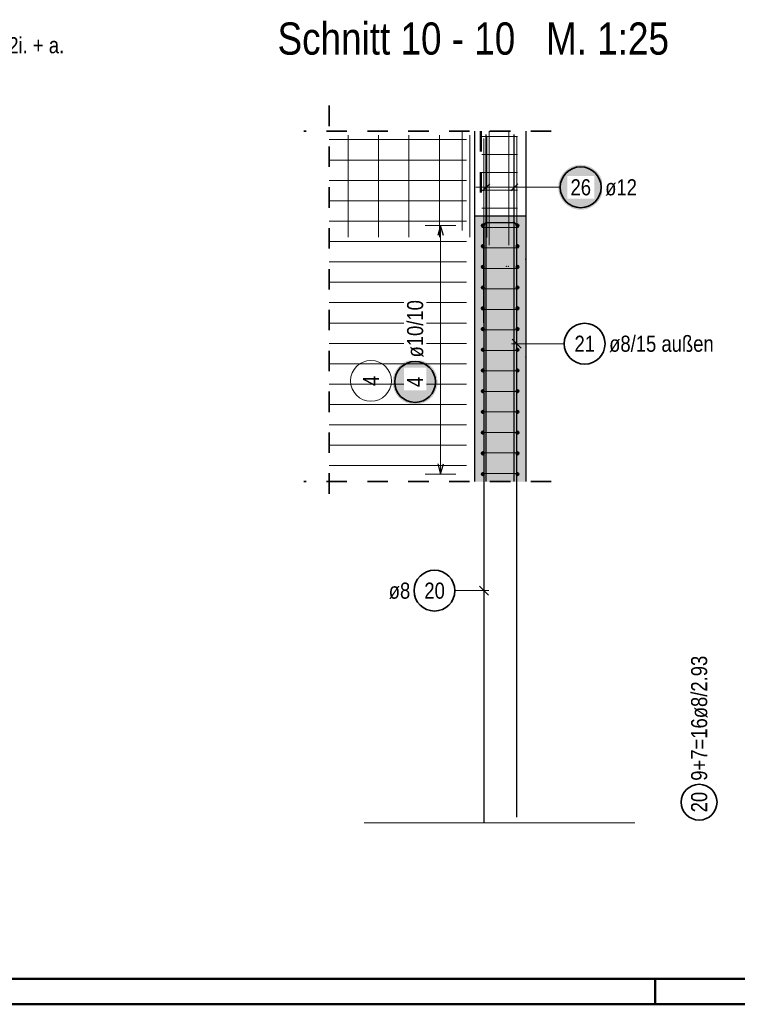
# Model space of a CAD drawing. Header units: millimetres. Extents: x -4 to 30.7, y -2.9 to 30.7.
# Tile 24 of 39: x 17.1 to 20.6, y 0 to 4.8. Entities that reach past the tile are written whole.
import ezdxf

# ---------------------------------------------------------------- set-up
doc = ezdxf.new("R2010")
doc.units = ezdxf.units.MM
doc.linetypes.add('HIDDEN', pattern=[0.375, 0.25, -0.125])
for name, color, linetype, lineweight in [('Achsen', 7, 'Continuous', 20), ('Geschnittene Kanten', 7, 'Continuous', 20), ('nplo Bewehrung', 7, 'Continuous', 20)]:
    doc.layers.add(name, color=color, linetype=linetype, lineweight=lineweight)
doc.styles.add('Arial Narrow', font='ARIALN.TTF')

msp = doc.modelspace()

# ---------------------------------------------------------------- hatches: boundary and pattern name
at = {"lineweight": 25, "true_color": 0xffffff}
for points in [[(19.970223, 4), (19.970156, 4.003839), (19.969955, 4.007673), (19.96962, 4.011498), (19.969152, 4.015309), (19.968551, 4.019101), (19.967819, 4.02287), (19.966955, 4.026611), (19.965961, 4.03032), (19.964839, 4.033992), (19.963589, 4.037622), (19.962213, 4.041207), (19.960713, 4.044741), (19.95909, 4.048221), (19.957347, 4.051642), (19.955485, 4.055), (19.953508, 4.058291), (19.951417, 4.061511), (19.949214, 4.064656), (19.946904, 4.067723), (19.944487, 4.070707), (19.941968, 4.073604), (19.93935, 4.076412), (19.936635, 4.079127), (19.933827, 4.081746), (19.930929, 4.084265), (19.927945, 4.086681), (19.924879, 4.088992), (19.921734, 4.091194), (19.918514, 4.093285), (19.915223, 4.095263), (19.911864, 4.097124), (19.908443, 4.098867), (19.904964, 4.10049), (19.901429, 4.10199), (19.897845, 4.103366), (19.894214, 4.104616), (19.890543, 4.105739), (19.886834, 4.106733), (19.883093, 4.107596), (19.879324, 4.108329), (19.875532, 4.108929), (19.871721, 4.109397), (19.867896, 4.109732), (19.864062, 4.109933), (19.860223, 4.11), (19.856384, 4.109933), (19.852549, 4.109732), (19.848724, 4.109397), (19.844914, 4.108929), (19.841121, 4.108329), (19.837352, 4.107596), (19.833611, 4.106733), (19.829902, 4.105739), (19.826231, 4.104616), (19.8226, 4.103366), (19.819016, 4.10199), (19.815482, 4.10049), (19.812002, 4.098867), (19.808581, 4.097124), (19.805223, 4.095263), (19.801931, 4.093285), (19.798711, 4.091194), (19.795566, 4.088992), (19.7925, 4.086681), (19.789516, 4.084265), (19.786618, 4.081746), (19.78381, 4.079127), (19.781095, 4.076412), (19.778477, 4.073604), (19.775958, 4.070707), (19.773541, 4.067723), (19.771231, 4.064656), (19.769028, 4.061511), (19.766937, 4.058291), (19.76496, 4.055), (19.763098, 4.051642), (19.761355, 4.048221), (19.759733, 4.044741), (19.758232, 4.041207), (19.756856, 4.037622), (19.755606, 4.033992), (19.754484, 4.03032), (19.75349, 4.026611), (19.752626, 4.02287), (19.751894, 4.019101), (19.751293, 4.015309), (19.750825, 4.011498), (19.750491, 4.007673), (19.75029, 4.003839), (19.750223, 4), (19.75029, 3.996161), (19.750491, 3.992327), (19.750825, 3.988502), (19.751293, 3.984691), (19.751894, 3.980899), (19.752626, 3.97713), (19.75349, 3.973389), (19.754484, 3.96968), (19.755606, 3.966008), (19.756856, 3.962378), (19.758232, 3.958793), (19.759733, 3.955259), (19.761355, 3.951779), (19.763098, 3.948358), (19.76496, 3.945), (19.766937, 3.941709), (19.769028, 3.938489), (19.771231, 3.935344), (19.773541, 3.932277), (19.775958, 3.929293), (19.778477, 3.926396), (19.781095, 3.923588), (19.78381, 3.920873), (19.786618, 3.918254), (19.789516, 3.915735), (19.7925, 3.913319), (19.795566, 3.911008), (19.798711, 3.908806), (19.801931, 3.906715), (19.805223, 3.904737), (19.808581, 3.902876), (19.812002, 3.901133), (19.815482, 3.89951), (19.819016, 3.89801), (19.8226, 3.896634), (19.826231, 3.895384), (19.829902, 3.894261), (19.833611, 3.893267), (19.837352, 3.892404), (19.841121, 3.891671), (19.844914, 3.891071), (19.848724, 3.890603), (19.852549, 3.890268), (19.856384, 3.890067), (19.860223, 3.89), (19.864062, 3.890067), (19.867896, 3.890268), (19.871721, 3.890603), (19.875532, 3.891071), (19.879324, 3.891671), (19.883093, 3.892404), (19.886834, 3.893267), (19.890543, 3.894261), (19.894214, 3.895384), (19.897845, 3.896634), (19.901429, 3.89801), (19.904964, 3.89951), (19.908443, 3.901133), (19.911864, 3.902876), (19.915223, 3.904737), (19.918514, 3.906715), (19.921734, 3.908806), (19.924879, 3.911008), (19.927945, 3.913319), (19.930929, 3.915735), (19.933827, 3.918254), (19.936635, 3.920873), (19.93935, 3.923588), (19.941968, 3.926396), (19.944487, 3.929293), (19.946904, 3.932277), (19.949214, 3.935344), (19.951417, 3.938489), (19.953508, 3.941709), (19.955485, 3.945), (19.957347, 3.948358), (19.95909, 3.951779), (19.960713, 3.955259), (19.962213, 3.958793), (19.963589, 3.962378), (19.964839, 3.966008), (19.965961, 3.96968), (19.966955, 3.973389), (19.967819, 3.97713), (19.968551, 3.980899), (19.969152, 3.984691), (19.96962, 3.988502), (19.969955, 3.992327)], [(19.16, 3.046799), (19.159933, 3.050638), (19.159732, 3.054472), (19.159397, 3.058297), (19.158929, 3.062108), (19.158329, 3.0659), (19.157596, 3.069669), (19.156733, 3.07341), (19.155739, 3.077119), (19.154616, 3.080791), (19.153366, 3.084421), (19.15199, 3.088006), (19.15049, 3.09154), (19.148867, 3.09502), (19.147124, 3.098441), (19.145263, 3.101799), (19.143285, 3.10509), (19.141194, 3.10831), (19.138992, 3.111455), (19.136681, 3.114522), (19.134265, 3.117506), (19.131746, 3.120403), (19.129127, 3.123211), (19.126412, 3.125926), (19.123604, 3.128545), (19.120707, 3.131064), (19.117723, 3.13348), (19.114656, 3.135791), (19.111511, 3.137993), (19.108291, 3.140084), (19.105, 3.142062), (19.101642, 3.143923), (19.098221, 3.145666), (19.094741, 3.147289), (19.091207, 3.148789), (19.087622, 3.150165), (19.083992, 3.151415), (19.08032, 3.152538), (19.076611, 3.153532), (19.07287, 3.154395), (19.069101, 3.155128), (19.065309, 3.155728), (19.061498, 3.156196), (19.057673, 3.156531), (19.053839, 3.156732), (19.05, 3.156799), (19.046161, 3.156732), (19.042327, 3.156531), (19.038502, 3.156196), (19.034691, 3.155728), (19.030899, 3.155128), (19.02713, 3.154395), (19.023389, 3.153532), (19.01968, 3.152538), (19.016008, 3.151415), (19.012378, 3.150165), (19.008793, 3.148789), (19.005259, 3.147289), (19.001779, 3.145666), (18.998358, 3.143923), (18.995, 3.142062), (18.991709, 3.140084), (18.988489, 3.137993), (18.985344, 3.135791), (18.982277, 3.13348), (18.979293, 3.131064), (18.976396, 3.128545), (18.973588, 3.125926), (18.970873, 3.123211), (18.968254, 3.120403), (18.965735, 3.117506), (18.963319, 3.114522), (18.961008, 3.111455), (18.958806, 3.10831), (18.956715, 3.10509), (18.954737, 3.101799), (18.952876, 3.098441), (18.951133, 3.09502), (18.94951, 3.09154), (18.94801, 3.088006), (18.946634, 3.084421), (18.945384, 3.080791), (18.944261, 3.077119), (18.943267, 3.07341), (18.942404, 3.069669), (18.941671, 3.0659), (18.941071, 3.062108), (18.940603, 3.058297), (18.940268, 3.054472), (18.940067, 3.050638), (18.94, 3.046799), (18.940067, 3.04296), (18.940268, 3.039126), (18.940603, 3.035301), (18.941071, 3.03149), (18.941671, 3.027698), (18.942404, 3.023929), (18.943267, 3.020188), (18.944261, 3.016479), (18.945384, 3.012807), (18.946634, 3.009177), (18.94801, 3.005592), (18.94951, 3.002058), (18.951133, 2.998578), (18.952876, 2.995157), (18.954737, 2.991799), (18.956715, 2.988508), (18.958806, 2.985288), (18.961008, 2.982143), (18.963319, 2.979076), (18.965735, 2.976092), (18.968254, 2.973195), (18.970873, 2.970387), (18.973588, 2.967672), (18.976396, 2.965053), (18.979293, 2.962534), (18.982277, 2.960118), (18.985344, 2.957807), (18.988489, 2.955605), (18.991709, 2.953514), (18.995, 2.951536), (18.998358, 2.949675), (19.001779, 2.947932), (19.005259, 2.946309), (19.008793, 2.944809), (19.012378, 2.943433), (19.016008, 2.942183), (19.01968, 2.94106), (19.023389, 2.940066), (19.02713, 2.939203), (19.030899, 2.93847), (19.034691, 2.937869), (19.038502, 2.937402), (19.042327, 2.937067), (19.046161, 2.936866), (19.05, 2.936799), (19.053839, 2.936866), (19.057673, 2.937067), (19.061498, 2.937402), (19.065309, 2.937869), (19.069101, 2.93847), (19.07287, 2.939203), (19.076611, 2.940066), (19.08032, 2.94106), (19.083992, 2.942183), (19.087622, 2.943433), (19.091207, 2.944809), (19.094741, 2.946309), (19.098221, 2.947932), (19.101642, 2.949675), (19.105, 2.951536), (19.108291, 2.953514), (19.111511, 2.955605), (19.114656, 2.957807), (19.117723, 2.960118), (19.120707, 2.962534), (19.123604, 2.965053), (19.126412, 2.967672), (19.129127, 2.970387), (19.131746, 2.973195), (19.134265, 2.976092), (19.136681, 2.979076), (19.138992, 2.982143), (19.141194, 2.985288), (19.143285, 2.988508), (19.145263, 2.991799), (19.147124, 2.995157), (19.148867, 2.998578), (19.15049, 3.002058), (19.15199, 3.005592), (19.153366, 3.009177), (19.154616, 3.012807), (19.155739, 3.016479), (19.156733, 3.020188), (19.157596, 3.023929), (19.158329, 3.027698), (19.158929, 3.03149), (19.159397, 3.035301), (19.159732, 3.039126)]]:
    msp.add_hatch(color=7, dxfattribs=at).paths.add_polyline_path(points)
at = {"lineweight": 25, "true_color": 0xcef2bf}
msp.add_hatch(color=254, dxfattribs=at).paths.add_polyline_path([(19.341418, 2.559166), (19.591418, 2.559166), (19.591418, 3.858135), (19.341418, 3.858135)])

# ---------------------------------------------------------------- linework, layer by layer
at = {"color": 2, "linetype": 'HIDDEN', "lineweight": 35, "ltscale": 0.25}
for p, q in [((18.629727, 4.399805), (18.629727, 2.434166)), ((19.716407, 4.274805), (18.504727, 4.274805)), ((19.716418, 2.559166), (18.504727, 2.559166))]:
    msp.add_line(p, q, dxfattribs=at)
at = {"color": 3, "linetype": 'Continuous', "lineweight": 25}
for p, q in [((19.341418, 4.274805), (19.341418, 3.858135)), ((19.397398, 2.559166), (19.397398, 4.258202)), ((19.535396, 2.559166), (19.535396, 4.258202)), ((19.591418, 4.274805), (19.591418, 3.858135)), ((19.37972, 3.982322), (19.415075, 4.017678)), ((19.517719, 3.982322), (19.553074, 4.017678)), ((19.175, 3.813135), (19.161603, 3.763135)), ((19.188397, 3.763135), (19.175, 3.813135)), ((19.386418, 3.818135), (19.386418, 0.888135)), ((19.386418, 3.336135), (19.386418, 3.812135)), ((19.402418, 3.828135), (19.530422, 3.828135)), ((19.546422, 3.812135), (19.546422, 0.916135)), ((19.524325, 3.256234), (19.568519, 3.21204)), ((19.161603, 2.645993), (19.175, 2.595993)), ((19.175, 2.595993), (19.188397, 2.645993)), ((19.408515, 2.003132), (19.364321, 2.047326)), ((19.386418, 0.888135), (19.386418, 0.888135))]:
    msp.add_line(p, q, dxfattribs=at)
at = {"color": 9, "linetype": 'Continuous', "lineweight": 0}
for p, q in [((19.385671, 2.559166), (19.385671, 4.238135)), ((18.800682, 0.888135), (20.12467, 0.888135))]:
    msp.add_line(p, q, dxfattribs=at)
at = {"color": 5, "linetype": 'Continuous', "lineweight": 18}
for p, q in [((19.397398, 3.925), (19.397398, 4.075)), ((19.535396, 3.925), (19.535396, 4.075)), ((19.585396, 4), (19.347398, 4)), ((19.760223, 4), (19.585396, 4)), ((19.25, 3.813135), (19.1, 3.813135)), ((19.175, 3.813135), (19.175, 2.595993)), ((19.779674, 3.234137), (19.521422, 3.234137)), ((19.1, 2.595993), (19.25, 2.595993)), ((19.244824, 2.025229), (19.411418, 2.025229))]:
    msp.add_line(p, q, dxfattribs=at)
at = {"color": 4, "linetype": 'Continuous', "lineweight": 50}
for p, q in [((0.5, 0.125), (29.6, 0.125)), ((0, 0), (29.725, 0))]:
    msp.add_line(p, q, dxfattribs=at)
at = {"color": 4, "linetype": 'Continuous', "lineweight": 50, "ltscale": 0.4}
msp.add_line((20.225, 0), (20.225, 0.125), dxfattribs=at)
at = {"color": 2, "linetype": 'Continuous', "lineweight": 35}
for centre, radius in [((19.860223, 4), 0.1), ((19.879674, 3.234137), 0.1), ((19.05, 3.046799), 0.1), ((19.144824, 2.025229), 0.1), ((20.440045, 0.98949), 0.0875)]:
    msp.add_circle(centre, radius, dxfattribs=at)
at = {"color": 4, "linetype": 'Continuous', "lineweight": 50}
for centre, radius in [((19.381396, 3.813135), 0.005), ((19.381396, 3.813135), 0.005), ((19.381396, 3.813135), 0.0045), ((19.381396, 3.813135), 0.0035), ((19.381396, 3.813135), 0.0025), ((19.381396, 3.813135), 0.0015), ((19.381396, 3.813135), 0.0005), ((19.551397, 3.813135), 0.005), ((19.551397, 3.813135), 0.005), ((19.551397, 3.813135), 0.0045), ((19.551397, 3.813135), 0.0035), ((19.551397, 3.813135), 0.0025), ((19.551397, 3.813135), 0.0015), ((19.551397, 3.813135), 0.0005), ((19.381396, 3.711706), 0.005), ((19.381396, 3.711706), 0.005), ((19.381396, 3.711706), 0.0045), ((19.381396, 3.711706), 0.0035), ((19.381396, 3.711706), 0.0025), ((19.381396, 3.711706), 0.0015), ((19.381396, 3.711706), 0.0005), ((19.551397, 3.711706), 0.005), ((19.551397, 3.711706), 0.005), ((19.551397, 3.711706), 0.0045), ((19.551397, 3.711706), 0.0035), ((19.551397, 3.711706), 0.0025), ((19.551397, 3.711706), 0.0015), ((19.551397, 3.711706), 0.0005), ((19.381396, 3.610278), 0.005), ((19.381396, 3.610278), 0.005), ((19.381396, 3.610278), 0.0045), ((19.381396, 3.610278), 0.0035), ((19.381396, 3.610278), 0.0025), ((19.381396, 3.610278), 0.0015), ((19.381396, 3.610278), 0.0005), ((19.551397, 3.610278), 0.005), ((19.551397, 3.610278), 0.005), ((19.551397, 3.610278), 0.0045), ((19.551397, 3.610278), 0.0035), ((19.551397, 3.610278), 0.0025), ((19.551397, 3.610278), 0.0015), ((19.551397, 3.610278), 0.0005), ((19.381396, 3.508849), 0.005), ((19.381396, 3.508849), 0.005), ((19.381396, 3.508849), 0.0045), ((19.381396, 3.508849), 0.0035), ((19.381396, 3.508849), 0.0025), ((19.381396, 3.508849), 0.0015), ((19.381396, 3.508849), 0.0005), ((19.551397, 3.508849), 0.005), ((19.551397, 3.508849), 0.005), ((19.551397, 3.508849), 0.0045), ((19.551397, 3.508849), 0.0035), ((19.551397, 3.508849), 0.0025), ((19.551397, 3.508849), 0.0015), ((19.551397, 3.508849), 0.0005), ((19.381396, 3.407421), 0.005), ((19.381396, 3.407421), 0.005), ((19.381396, 3.407421), 0.0045), ((19.381396, 3.407421), 0.0035), ((19.381396, 3.407421), 0.0025), ((19.381396, 3.407421), 0.0015), ((19.381396, 3.407421), 0.0005), ((19.551397, 3.407421), 0.005), ((19.551397, 3.407421), 0.005), ((19.551397, 3.407421), 0.0045), ((19.551397, 3.407421), 0.0035), ((19.551397, 3.407421), 0.0025), ((19.551397, 3.407421), 0.0015), ((19.551397, 3.407421), 0.0005), ((19.381396, 3.305992), 0.005), ((19.381396, 3.305992), 0.005), ((19.381396, 3.305992), 0.0045), ((19.381396, 3.305992), 0.0035), ((19.381396, 3.305992), 0.0025), ((19.381396, 3.305992), 0.0015), ((19.381396, 3.305992), 0.0005), ((19.551397, 3.305992), 0.005), ((19.551397, 3.305992), 0.005), ((19.551397, 3.305992), 0.0045), ((19.551397, 3.305992), 0.0035), ((19.551397, 3.305992), 0.0025), ((19.551397, 3.305992), 0.0015), ((19.551397, 3.305992), 0.0005), ((19.381396, 3.204564), 0.005), ((19.381396, 3.204564), 0.005), ((19.381396, 3.204564), 0.0045), ((19.381396, 3.204564), 0.0035), ((19.381396, 3.204564), 0.0025), ((19.381396, 3.204564), 0.0015), ((19.381396, 3.204564), 0.0005), ((19.551397, 3.204564), 0.005), ((19.551397, 3.204564), 0.005), ((19.551397, 3.204564), 0.0045), ((19.551397, 3.204564), 0.0035), ((19.551397, 3.204564), 0.0025), ((19.551397, 3.204564), 0.0015), ((19.551397, 3.204564), 0.0005), ((19.381396, 3.103135), 0.005), ((19.381396, 3.103135), 0.005), ((19.381396, 3.103135), 0.0045), ((19.381396, 3.103135), 0.0035), ((19.381396, 3.103135), 0.0025), ((19.381396, 3.103135), 0.0015), ((19.381396, 3.103135), 0.0005), ((19.551397, 3.103135), 0.005), ((19.551397, 3.103135), 0.005), ((19.551397, 3.103135), 0.0045), ((19.551397, 3.103135), 0.0035), ((19.551397, 3.103135), 0.0025), ((19.551397, 3.103135), 0.0015), ((19.551397, 3.103135), 0.0005), ((19.381396, 3.001707), 0.005), ((19.381396, 3.001707), 0.005), ((19.381396, 3.001707), 0.0045), ((19.381396, 3.001707), 0.0035), ((19.381396, 3.001707), 0.0025), ((19.381396, 3.001707), 0.0015), ((19.381396, 3.001707), 0.0005), ((19.551397, 3.001707), 0.005), ((19.551397, 3.001707), 0.005), ((19.551397, 3.001707), 0.0045), ((19.551397, 3.001707), 0.0035), ((19.551397, 3.001707), 0.0025), ((19.551397, 3.001707), 0.0015), ((19.551397, 3.001707), 0.0005), ((19.381396, 2.900279), 0.005), ((19.381396, 2.900279), 0.005), ((19.381396, 2.900279), 0.0045), ((19.381396, 2.900279), 0.0035), ((19.381396, 2.900279), 0.0025), ((19.381396, 2.900279), 0.0015), ((19.381396, 2.900279), 0.0005), ((19.551397, 2.900279), 0.005), ((19.551397, 2.900279), 0.005), ((19.551397, 2.900279), 0.0045), ((19.551397, 2.900279), 0.0035), ((19.551397, 2.900279), 0.0025), ((19.551397, 2.900279), 0.0015), ((19.551397, 2.900279), 0.0005), ((19.381396, 2.79885), 0.005), ((19.381396, 2.79885), 0.005), ((19.381396, 2.79885), 0.0045), ((19.381396, 2.79885), 0.0035), ((19.381396, 2.79885), 0.0025), ((19.381396, 2.79885), 0.0015), ((19.381396, 2.79885), 0.0005), ((19.551397, 2.79885), 0.005), ((19.551397, 2.79885), 0.005), ((19.551397, 2.79885), 0.0045), ((19.551397, 2.79885), 0.0035), ((19.551397, 2.79885), 0.0025), ((19.551397, 2.79885), 0.0015), ((19.551397, 2.79885), 0.0005), ((19.381396, 2.697422), 0.005), ((19.381396, 2.697422), 0.005), ((19.381396, 2.697422), 0.0045), ((19.381396, 2.697422), 0.0035), ((19.381396, 2.697422), 0.0025), ((19.551397, 2.697422), 0.005), ((19.551397, 2.697422), 0.005), ((19.551397, 2.697422), 0.0045), ((19.551397, 2.697422), 0.0035), ((19.551397, 2.697422), 0.0025), ((19.381396, 2.697422), 0.0015), ((19.381396, 2.697422), 0.0005), ((19.551397, 2.697422), 0.0015), ((19.551397, 2.697422), 0.0005), ((19.381396, 2.595993), 0.005), ((19.381396, 2.595993), 0.005), ((19.381396, 2.595993), 0.0045), ((19.381396, 2.595993), 0.0035), ((19.381396, 2.595993), 0.0025), ((19.381396, 2.595993), 0.0015), ((19.381396, 2.595993), 0.0005), ((19.551397, 2.595993), 0.005), ((19.551397, 2.595993), 0.005), ((19.551397, 2.595993), 0.0045), ((19.551397, 2.595993), 0.0035), ((19.551397, 2.595993), 0.0025), ((19.551397, 2.595993), 0.0015), ((19.551397, 2.595993), 0.0005)]:
    msp.add_circle(centre, radius, dxfattribs=at)
at = {"color": 9, "linetype": 'Continuous', "lineweight": 0}
for centre, radius in [((19.341418, 3.748135), 0.00111), ((19.591422, 3.648135), 0.00111), ((19.496425, 3.613135), 0.00111), ((19.506425, 3.613135), 0.00111), ((18.834035, 3.052229), 0.1), ((19.591422, 3.169131), 0.00111)]:
    msp.add_circle(centre, radius, dxfattribs=at)
at = {"color": 3, "linetype": 'Continuous', "lineweight": 25}
for centre, start, end in [((19.402418, 3.812135), 90, 180), ((19.530422, 3.812135), 0, 90)]:
    msp.add_arc(centre, 0.016, start, end, dxfattribs=at)
at = {"layer": 'Achsen', "color": 4, "linetype": 'HIDDEN', "lineweight": 50, "ltscale": 0.25}
msp.add_line((19.371397, 4.274805), (19.371397, 3.888135), dxfattribs=at)
at = {"layer": 'Geschnittene Kanten', "color": 3, "linetype": 'Continuous', "lineweight": 25}
for p, q in [((19.341418, 3.858135), (19.341418, 2.559166)), ((19.591418, 3.858135), (19.341418, 3.858135)), ((19.591418, 3.858135), (19.591418, 2.559166))]:
    msp.add_line(p, q, dxfattribs=at)
at = {"layer": 'nplo Bewehrung', "color": 9, "linetype": 'Continuous', "lineweight": 0}
for p, q in [((18.72206, 3.756267), (18.72206, 4.255701)), ((18.722067, 3.756267), (18.722068, 4.255701)), ((18.870894, 3.756267), (18.870893, 4.255701)), ((18.8709, 3.756267), (18.870901, 4.255701)), ((19.019727, 3.756267), (19.019727, 4.255701)), ((19.019734, 3.756267), (19.019735, 4.255701)), ((19.168561, 3.756267), (19.16856, 4.255701)), ((19.168567, 3.756267), (19.168568, 4.255701)), ((19.28, 3.788135), (19.28, 4.274805)), ((19.317394, 3.756267), (19.317394, 4.255701)), ((19.3174, 3.756267), (19.317401, 4.255701)), ((19.376398, 4.248135), (19.551403, 4.248135)), ((19.547389, 4.249135), (19.401389, 4.249135)), ((19.401389, 4.249135), (19.401389, 3.753701)), ((19.413173, 3.716433), (19.413173, 4.274805)), ((19.509109, 3.716433), (19.509109, 4.274805)), ((19.54739, 2.559166), (19.547389, 4.249135)), ((18.629727, 4.233135), (19.301391, 4.233135)), ((19.376398, 4.160635), (19.551403, 4.160635)), ((18.629727, 4.133398), (19.301391, 4.133398)), ((19.376398, 4.073135), (19.551403, 4.073135)), ((18.629727, 4.033662), (19.301391, 4.033662)), ((19.376398, 3.985635), (19.551403, 3.985635)), ((18.629727, 3.933926), (19.301391, 3.933926)), ((19.376398, 3.898135), (19.551403, 3.898135)), ((18.629727, 3.834189), (19.301391, 3.834189)), ((19.376396, 3.803135), (19.556399, 3.803135)), ((18.629727, 3.734453), (19.301391, 3.734453)), ((19.376396, 3.702778), (19.556399, 3.702778)), ((18.629727, 3.634717), (19.301391, 3.634717)), ((19.376396, 3.602421), (19.556399, 3.602421)), ((18.629727, 3.53498), (19.301391, 3.53498)), ((19.376396, 3.502064), (19.556399, 3.502064)), ((18.629727, 3.435244), (19.301391, 3.435244)), ((19.376396, 3.401707), (19.556399, 3.401707)), ((18.629727, 3.335508), (19.301391, 3.335508)), ((19.376396, 3.30135), (19.556399, 3.30135)), ((18.629727, 3.235771), (19.301391, 3.235771)), ((19.376396, 3.200993), (19.556399, 3.200993)), ((18.629727, 3.136035), (19.301391, 3.136035)), ((19.376396, 3.100635), (19.556399, 3.100635)), ((18.629727, 3.036299), (19.301391, 3.036299)), ((19.376396, 3.000278), (19.556399, 3.000278)), ((18.629727, 2.936562), (19.301391, 2.936562)), ((19.376396, 2.899921), (19.556399, 2.899921)), ((18.629727, 2.836826), (19.301391, 2.836826)), ((19.376396, 2.799564), (19.556399, 2.799564)), ((18.629727, 2.73709), (19.301391, 2.73709)), ((19.376396, 2.699207), (19.556399, 2.699207)), ((18.629727, 2.637353), (19.301391, 2.637353)), ((19.376396, 2.59885), (19.556399, 2.59885))]:
    msp.add_line(p, q, dxfattribs=at)

# ---------------------------------------------------------------- texts
at = {"color": 1, "lineweight": 70, "style": 'Arial Narrow'}
msp.add_text('Schnitt 10 - 10   M. 1:25', height=0.1575, dxfattribs=at).set_placement((18.376763, 4.649468))
at = {"color": 2, "lineweight": 35, "char_height": 0.07875, "attachment_point": 1, "line_spacing_factor": 0.9, "style": 'Arial Narrow'}
for s, insert in [('2ø12i. + a.', (16.903746, 4.734906)), ('ø8/15 außen', (19.999674, 3.273512)), ('21', (19.830061, 3.273512)), ('ø8', (18.920874, 2.064604)), ('20', (19.095212, 2.064604))]:
    msp.add_mtext(s, dxfattribs=dict(at, insert=insert))
at = {"color": 9, "lineweight": 0, "insert": (18.79466, 3.027422), "char_height": 0.07875, "attachment_point": 1, "rotation": 90, "line_spacing_factor": 0.9, "style": 'Arial Narrow'}
msp.add_mtext('4', dxfattribs=at)
at = {"color": 2, "lineweight": 35, "char_height": 0.07875, "attachment_point": 1, "rotation": 90, "line_spacing_factor": 0.9, "style": 'Arial Narrow'}
for s, insert in [('9+7=16ø8/2.93', (20.40067, 1.09449)), ('20', (20.40067, 0.939878))]:
    msp.add_mtext(s, dxfattribs=dict(at, insert=insert))

# ---------------------------------------------------------------- next in the draw order: texts
at = {"color": 2, "lineweight": 35, "char_height": 0.07875, "attachment_point": 1, "line_spacing_factor": 0.9, "style": 'Arial Narrow', "bg_fill": 3, "box_fill_scale": 1.2, "bg_fill_color": 256, "bg_fill_true_color": 13158600, "bg_fill_transparency": 0}
for s, insert in [('26', (19.81061, 4.039375)), ('ø12', (19.980223, 4.039375))]:
    msp.add_mtext(s, dxfattribs=dict(at, insert=insert))
at = {"color": 2, "lineweight": 35, "char_height": 0.07875, "attachment_point": 1, "rotation": 90, "line_spacing_factor": 0.9, "style": 'Arial Narrow', "bg_fill": 3, "box_fill_scale": 1.2, "bg_fill_color": 256, "bg_fill_true_color": 13158600, "bg_fill_transparency": 0}
for s, insert in [('ø10/10', (19.010625, 3.166799)), ('4', (19.010625, 3.021993))]:
    msp.add_mtext(s, dxfattribs=dict(at, insert=insert))

doc.saveas('drawing.dxf')
